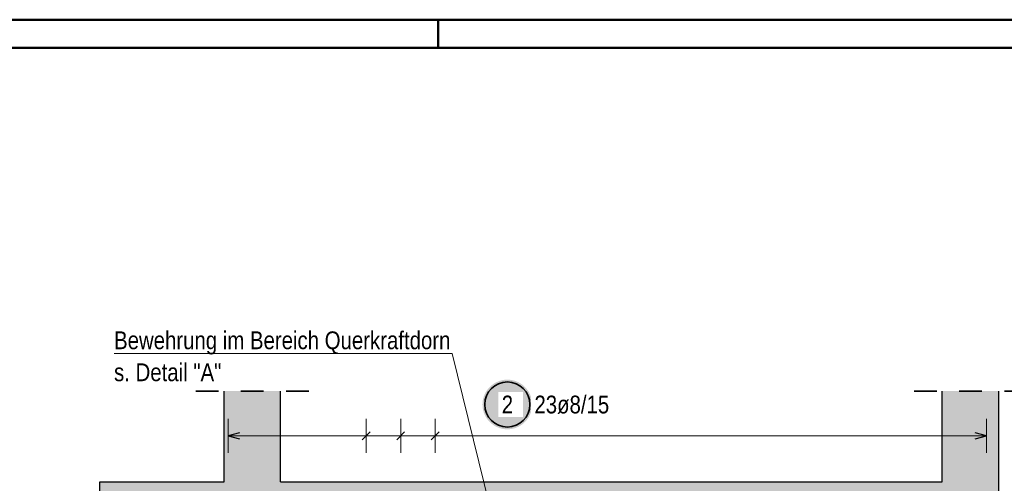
# Model space of a CAD drawing. Header units: millimetres. Extents: x -10.2 to 30.7, y 0 to 21.
# Tile 33 of 40: x 8.9 to 13.2, y 19 to 21. Entities that reach past the tile are written whole.
import ezdxf

# ---------------------------------------------------------------- set-up
doc = ezdxf.new("R2010")
doc.units = ezdxf.units.MM
doc.linetypes.add('HIDDEN', pattern=[0.375, 0.25, -0.125])
doc.styles.add('Arial Narrow', font='ARIALN.TTF')

msp = doc.modelspace()

# ---------------------------------------------------------------- hatches: boundary and pattern name
at = {"lineweight": 25, "true_color": 0xffffff}
msp.add_hatch(color=7, dxfattribs=at).paths.add_polyline_path([(11.1416, 19.3204), (11.1416, 19.3242), (11.1414, 19.328), (11.141, 19.3319), (11.1406, 19.3357), (11.14, 19.3395), (11.1392, 19.3432), (11.1384, 19.347), (11.1374, 19.3507), (11.1362, 19.3543), (11.135, 19.358), (11.1336, 19.3616), (11.1321, 19.3651), (11.1305, 19.3686), (11.1288, 19.372), (11.1269, 19.3754), (11.1249, 19.3786), (11.1228, 19.3819), (11.1206, 19.385), (11.1183, 19.3881), (11.1159, 19.3911), (11.1134, 19.394), (11.1108, 19.3968), (11.108, 19.3995), (11.1052, 19.4021), (11.1023, 19.4046), (11.0994, 19.407), (11.0963, 19.4093), (11.0931, 19.4115), (11.0899, 19.4136), (11.0866, 19.4156), (11.0833, 19.4175), (11.0799, 19.4192), (11.0764, 19.4208), (11.0728, 19.4223), (11.0693, 19.4237), (11.0656, 19.425), (11.0619, 19.4261), (11.0582, 19.4271), (11.0545, 19.4279), (11.0507, 19.4287), (11.0469, 19.4293), (11.0431, 19.4298), (11.0393, 19.4301), (11.0355, 19.4303), (11.0316, 19.4304), (11.0278, 19.4303), (11.024, 19.4301), (11.0201, 19.4298), (11.0163, 19.4293), (11.0125, 19.4287), (11.0088, 19.4279), (11.005, 19.4271), (11.0013, 19.4261), (10.9976, 19.425), (10.994, 19.4237), (10.9904, 19.4223), (10.9869, 19.4208), (10.9834, 19.4192), (10.98, 19.4175), (10.9766, 19.4156), (10.9733, 19.4136), (10.9701, 19.4115), (10.967, 19.4093), (10.9639, 19.407), (10.9609, 19.4046), (10.958, 19.4021), (10.9552, 19.3995), (10.9525, 19.3968), (10.9499, 19.394), (10.9474, 19.3911), (10.9449, 19.3881), (10.9426, 19.385), (10.9404, 19.3819), (10.9383, 19.3786), (10.9364, 19.3754), (10.9345, 19.372), (10.9328, 19.3686), (10.9311, 19.3651), (10.9296, 19.3616), (10.9283, 19.358), (10.927, 19.3543), (10.9259, 19.3507), (10.9249, 19.347), (10.924, 19.3432), (10.9233, 19.3395), (10.9227, 19.3357), (10.9222, 19.3319), (10.9219, 19.328), (10.9217, 19.3242), (10.9216, 19.3204), (10.9217, 19.3165), (10.9219, 19.3127), (10.9222, 19.3089), (10.9227, 19.305), (10.9233, 19.3013), (10.924, 19.2975), (10.9249, 19.2937), (10.9259, 19.29), (10.927, 19.2864), (10.9283, 19.2827), (10.9296, 19.2791), (10.9311, 19.2756), (10.9328, 19.2721), (10.9345, 19.2687), (10.9364, 19.2654), (10.9383, 19.2621), (10.9404, 19.2588), (10.9426, 19.2557), (10.9449, 19.2526), (10.9474, 19.2496), (10.9499, 19.2467), (10.9525, 19.2439), (10.9552, 19.2412), (10.958, 19.2386), (10.9609, 19.2361), (10.9639, 19.2337), (10.967, 19.2314), (10.9701, 19.2292), (10.9733, 19.2271), (10.9766, 19.2251), (10.98, 19.2232), (10.9834, 19.2215), (10.9869, 19.2199), (10.9904, 19.2184), (10.994, 19.217), (10.9976, 19.2157), (11.0013, 19.2146), (11.005, 19.2136), (11.0088, 19.2128), (11.0125, 19.212), (11.0163, 19.2114), (11.0201, 19.211), (11.024, 19.2106), (11.0278, 19.2104), (11.0316, 19.2104), (11.0355, 19.2104), (11.0393, 19.2106), (11.0431, 19.211), (11.0469, 19.2114), (11.0507, 19.212), (11.0545, 19.2128), (11.0582, 19.2136), (11.0619, 19.2146), (11.0656, 19.2157), (11.0693, 19.217), (11.0728, 19.2184), (11.0764, 19.2199), (11.0799, 19.2215), (11.0833, 19.2232), (11.0866, 19.2251), (11.0899, 19.2271), (11.0931, 19.2292), (11.0963, 19.2314), (11.0994, 19.2337), (11.1023, 19.2361), (11.1052, 19.2386), (11.108, 19.2412), (11.1108, 19.2439), (11.1134, 19.2467), (11.1159, 19.2496), (11.1183, 19.2526), (11.1206, 19.2557), (11.1228, 19.2588), (11.1249, 19.2621), (11.1269, 19.2654), (11.1288, 19.2687), (11.1305, 19.2721), (11.1321, 19.2756), (11.1336, 19.2791), (11.135, 19.2827), (11.1362, 19.2864), (11.1374, 19.29), (11.1384, 19.2937), (11.1392, 19.2975), (11.14, 19.3013), (11.1406, 19.305), (11.141, 19.3089), (11.1414, 19.3127)])
at = {"lineweight": 13, "true_color": 0xd7ffd7}
for points in [[(10.0274, 18.7273), (10.0274, 19.3797), (9.7774, 19.3797), (9.7774, 18.7273)], [(12.9574, 18.7274), (13.2074, 18.7274), (13.2074, 19.3797), (12.9574, 19.3797)], [(9.2274, 18.7273), (9.7774, 18.7273), (9.7774, 18.9773), (9.2274, 18.9773)], [(10.0274, 18.7273), (12.9574, 18.7273), (12.9574, 18.9773), (10.0274, 18.9773)]]:
    msp.add_hatch(color=254, dxfattribs=at).paths.add_polyline_path(points)

# ---------------------------------------------------------------- linework, layer by layer
at = {"color": 4, "linetype": 'Continuous', "lineweight": 50}
for p, q in [((29.725, 21.025), (0, 21.025)), ((10.725, 21.025), (10.725, 20.9)), ((29.6, 20.9), (0.5, 20.9))]:
    msp.add_line(p, q, dxfattribs=at)
at = {"color": 5, "linetype": 'Continuous', "lineweight": 18}
for p, q in [((9.2905, 19.5467), (10.788, 19.5467)), ((10.788, 19.5467), (10.9995, 18.6871)), ((9.7964, 19.2568), (9.7964, 19.1068)), ((10.4068, 19.1068), (10.4068, 19.2568)), ((10.5594, 19.1068), (10.5594, 19.2568)), ((10.712, 19.1068), (10.712, 19.2568)), ((13.1534, 19.1068), (13.1534, 19.2568)), ((13.1534, 19.1818), (9.7964, 19.1818))]:
    msp.add_line(p, q, dxfattribs=at)
at = {"color": 2, "linetype": 'HIDDEN', "lineweight": 35, "ltscale": 0.25}
for p, q in [((9.6524, 19.3797), (10.1524, 19.3797)), ((12.8324, 19.3797), (13.3324, 19.3797))]:
    msp.add_line(p, q, dxfattribs=at)
at = {"color": 3, "linetype": 'Continuous', "lineweight": 25}
for p, q in [((9.7774, 18.9773), (9.7774, 19.3797)), ((10.0274, 18.9773), (10.0274, 19.3797)), ((12.9574, 18.9773), (12.9574, 19.3797)), ((13.2074, 18.7274), (13.2074, 19.3797)), ((9.8464, 19.1952), (9.7964, 19.1818)), ((9.7964, 19.1818), (9.8464, 19.1684)), ((10.3891, 19.1641), (10.4244, 19.1995)), ((10.5417, 19.1641), (10.577, 19.1995)), ((10.6943, 19.1641), (10.7296, 19.1995)), ((13.1534, 19.1818), (13.1034, 19.1952)), ((13.1034, 19.1684), (13.1534, 19.1818)), ((9.2274, 18.7273), (9.2274, 18.9773)), ((9.2274, 18.9773), (9.7774, 18.9773)), ((10.0274, 18.9773), (12.9574, 18.9773))]:
    msp.add_line(p, q, dxfattribs=at)
at = {"color": 2, "linetype": 'Continuous', "lineweight": 35}
msp.add_circle((11.0316, 19.3204), 0.1, dxfattribs=at)

# ---------------------------------------------------------------- texts
at = {"color": 2, "lineweight": 35, "style": 'Arial Narrow'}
for s, p in [('Bewehrung im Bereich Querkraftdorn', (9.2905, 19.5654)), ('s. Detail "A"', (9.2905, 19.4237))]:
    msp.add_text(s, height=0.07875, dxfattribs=at).set_placement(p)

# ---------------------------------------------------------------- next in the draw order: texts
at = {"color": 2, "lineweight": 35, "attachment_point": 1, "line_spacing_factor": 0.9, "style": 'Arial Narrow', "bg_fill": 3, "box_fill_scale": 1.2, "bg_fill_color": 256, "bg_fill_true_color": 13158600, "bg_fill_transparency": 0}
for s, insert, char_height in [('2', (11.0068, 19.3597), 0.0788), ('23ø8/15', (11.1516, 19.3597), 0.07875)]:
    msp.add_mtext(s, dxfattribs=dict(at, insert=insert, char_height=char_height))

doc.saveas('drawing.dxf')
